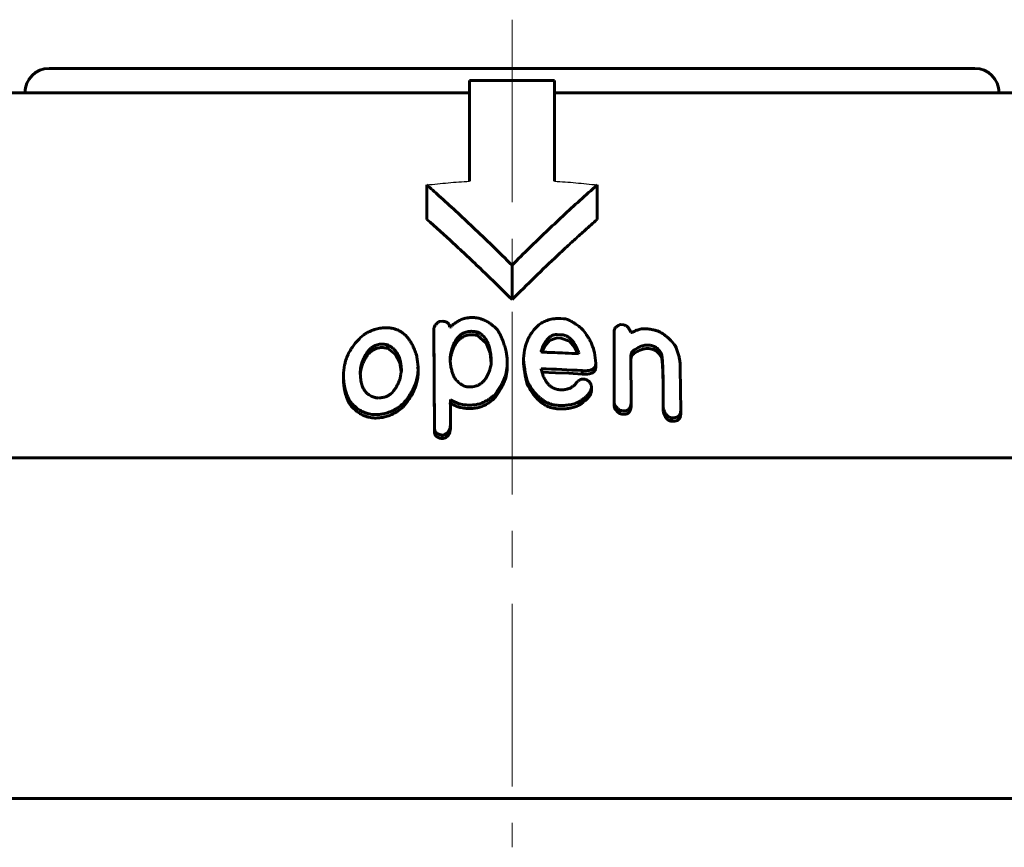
# Model space of a CAD drawing. Header units: millimetres. Extents: x -382 to 849, y -192 to 192.
# Tile 12 of 14: x 646 to 687, y 158 to 192. Entities that reach past the tile are written whole.
import ezdxf

# ---------------------------------------------------------------- set-up
doc = ezdxf.new("R2010")
doc.units = ezdxf.units.MM
for name, pattern in [('K5LT-1', [0]), ('K5LT_AXLED', [12, 7.5, -1.5, 1.5, -1.5]), ('K5LT_BASIC', [0])]:
    doc.linetypes.add(name, pattern=pattern)
doc.layers.add('Системный слой (1)', color=7, linetype='Continuous', true_color=0x6c6c6c)

# ---------------------------------------------------------------- blocks, each defined once
blk = doc.blocks.new('U37')
at = {"layer": 'Системный слой (1)', "color": 150, "linetype": 'K5LT_BASIC', "lineweight": 60, "true_color": 0x0080ff}
for p, q in [((661.825, 178.247), (661.488, 178.501)), ((661.999, 177.911), (661.825, 178.247)), ((662.061, 177.548), (661.999, 177.911))]:
    blk.add_line(p, q, dxfattribs=at)
blk = doc.blocks.new('U41')
at = {"layer": 'Системный слой (1)', "color": 150, "linetype": 'K5LT_BASIC', "lineweight": 60, "true_color": 0x0080ff}
for p, q in [((668.387, 177.499), (667.835, 177.515)), ((668.939, 177.474), (668.387, 177.499)), ((669.49, 177.441), (668.939, 177.474))]:
    blk.add_line(p, q, dxfattribs=at)
blk = doc.blocks.new('U44')
at = {"layer": 'Системный слой (1)', "color": 150, "linetype": 'K5LT_BASIC', "lineweight": 60, "true_color": 0x0080ff}
for p, q in [((671.483, 178.034), (671.495, 178.118)), ((671.495, 178.118), (671.527, 178.199)), ((671.527, 178.199), (671.591, 178.267))]:
    blk.add_line(p, q, dxfattribs=at)
blk = doc.blocks.new('U45')
at = {"layer": 'Системный слой (1)', "color": 150, "linetype": 'K5LT_BASIC', "lineweight": 60, "true_color": 0x0080ff}
for p, q in [((665.544, 178.706), (665.178, 179.034)), ((665.702, 178.295), (665.544, 178.706)), ((665.752, 177.869), (665.702, 178.295))]:
    blk.add_line(p, q, dxfattribs=at)
blk = doc.blocks.new('U47')
at = {"layer": 'Системный слой (1)', "color": 150, "linetype": 'K5LT_BASIC', "lineweight": 60, "true_color": 0x0080ff}
for p, q in [((668.96, 178.789), (668.61, 178.917)), ((669.175, 178.546), (668.96, 178.789)), ((669.307, 178.277), (669.175, 178.546))]:
    blk.add_line(p, q, dxfattribs=at)
blk = doc.blocks.new('U51')
at = {"layer": 'Системный слой (1)', "color": 150, "linetype": 'K5LT_BASIC', "lineweight": 60, "true_color": 0x0080ff}
for p, q in [((660.385, 177.522), (660.377, 177.428)), ((660.401, 177.617), (660.385, 177.522)), ((660.427, 177.711), (660.401, 177.617))]:
    blk.add_line(p, q, dxfattribs=at)
blk = doc.blocks.new('U60')
at = {"layer": 'Системный слой (1)', "color": 150, "linetype": 'K5LT_BASIC', "lineweight": 60, "true_color": 0x0080ff}
for p, q in [((668.146, 178.815), (667.958, 178.592)), ((668.466, 178.925), (668.146, 178.815)), ((667.958, 178.592), (667.834, 178.344))]:
    blk.add_line(p, q, dxfattribs=at)
blk = doc.blocks.new('U65')
at = {"layer": 'Системный слой (1)', "color": 150, "linetype": 'K5LT_BASIC', "lineweight": 60, "true_color": 0x0080ff}
for p, q in [((664.082, 176.17), (664.083, 176.197)), ((664.083, 176.223), (664.084, 176.25)), ((664.083, 176.197), (664.083, 176.223))]:
    blk.add_line(p, q, dxfattribs=at)

msp = doc.modelspace()

# ---------------------------------------------------------------- linework, layer by layer
at = {"layer": 'Системный слой (1)', "color": 30, "linetype": 'K5LT_AXLED', "lineweight": 18, "true_color": 0xff8000}
msp.add_line((666.605, 192), (666.605, 158), dxfattribs=at)
at = {"layer": 'Системный слой (1)', "color": 150, "linetype": 'K5LT_BASIC', "lineweight": 60, "true_color": 0x0080ff}
for p, q in [((647.605, 190), (685.605, 190)), ((664.855, 185.363), (664.855, 189.5)), ((664.855, 189.5), (668.355, 189.5)), ((668.355, 189.5), (668.355, 185.363)), ((641.666, 189), (664.855, 189)), ((668.355, 189), (691.544, 189)), ((663.105, 183.797), (663.105, 185.211)), ((670.105, 183.797), (670.105, 185.211)), ((666.605, 180.5), (666.605, 181.914)), ((663.616, 179.6), (663.76, 179.612)), ((668.61, 179.722), (668.719, 179.716)), ((663.401, 179.171), (663.401, 179.313)), ((663.419, 175.213), (663.401, 179.313)), ((663.401, 179.171), (663.419, 175.071)), ((664.046, 179.366), (664.067, 179.367)), ((665.178, 179.034), (665.178, 179.175)), ((670.8, 176.277), (670.8, 179.191)), ((671.069, 179.475), (671.195, 179.459)), ((671.482, 179.173), (671.482, 179.153)), ((671.482, 179.153), (671.519, 179.148)), ((668.466, 179.066), (668.61, 179.058)), ((668.466, 178.925), (668.61, 178.917)), ((661.488, 178.501), (661.488, 178.643)), ((666.365, 178.365), (666.403, 178.075)), ((667.801, 178.359), (667.818, 178.447)), ((667.818, 178.351), (667.818, 178.447)), ((669.346, 178.308), (669.329, 178.275)), ((669.994, 178.327), (670.049, 177.891)), ((671.591, 178.267), (671.591, 178.408)), ((672.723, 178.162), (672.723, 178.303)), ((664.067, 178), (664.067, 178.143)), ((666.403, 178.075), (666.403, 177.805)), ((667.082, 177.856), (667.082, 177.997)), ((670.049, 177.75), (670.049, 177.891)), ((671.482, 178.139), (671.499, 176.264)), ((660.427, 177.711), (660.427, 177.853)), ((662.729, 177.725), (662.75, 177.639)), ((662.75, 177.639), (662.75, 177.745)), ((662.75, 177.498), (662.75, 177.639)), ((666.403, 177.664), (666.403, 177.805)), ((667.801, 177.657), (667.801, 177.64)), ((669.49, 177.441), (669.49, 177.583)), ((673.514, 177.684), (673.531, 175.932)), ((659.69, 177.244), (659.69, 177.385)), ((667.225, 177.028), (667.225, 177.17)), ((669.51, 177.238), (669.599, 177.231)), ((664.929, 176.919), (664.858, 176.916)), ((669.868, 176.94), (669.868, 176.906)), ((669.868, 176.764), (669.868, 176.906)), ((659.96, 176.179), (659.96, 176.321)), ((664.084, 176.25), (664.084, 176.392)), ((665.898, 176.454), (665.898, 176.595)), ((669.473, 176.239), (669.473, 176.38)), ((670.8, 176.136), (670.8, 176.277)), ((671.499, 176.123), (671.499, 176.264)), ((672.812, 176.055), (672.812, 176.446)), ((662.136, 176.087), (662.136, 176.229)), ((664.067, 176.248), (664.084, 176.16)), ((664.084, 176.16), (664.084, 175.476)), ((665.001, 176.173), (664.946, 176.17)), ((665.001, 176.031), (664.946, 176.029)), ((671.014, 175.827), (671.014, 175.968)), ((671.158, 175.934), (671.141, 175.936)), ((672.812, 175.914), (672.812, 176.055)), ((673.531, 175.79), (673.531, 175.932)), ((664.084, 175.335), (664.084, 175.476)), ((671.158, 175.793), (671.141, 175.795)), ((673.153, 175.504), (673.153, 175.645)), ((663.76, 174.933), (663.743, 174.932)), ((663.743, 174.791), (663.743, 174.932)), ((663.76, 174.792), (663.743, 174.791)), ((663.92, 174.858), (663.92, 174.999)), ((626.605, 174), (706.605, 174)), ((707.605, 160), (625.605, 160))]:
    msp.add_line(p, q, dxfattribs=at)
for centre, radius, start, end in [((647.605, 189), 1, 90, 180), ((685.605, 189), 1, 0, 90), ((666.296, 142.521), 37.245, 80.5945, 80.9028), ((666.83, 137.222), 39.644, 98.0024, 98.2663)]:
    msp.add_arc(centre, radius, start, end, dxfattribs=at)
at = {"layer": 'Системный слой (1)', "color": 7, "linetype": 'K5LT-1'}
for points in [[(663.105, 185.211), (663.25, 185.228), (663.54, 185.259), (663.979, 185.301), (664.417, 185.336), (664.709, 185.355), (664.855, 185.363)], [(668.355, 185.363), (668.501, 185.355), (668.792, 185.336), (669.231, 185.301), (669.669, 185.259), (669.96, 185.228), (670.105, 185.211)]]:
    msp.add_open_spline(points, degree=3, dxfattribs=at)
at = {"layer": 'Системный слой (1)', "color": 150, "linetype": 'K5LT_BASIC', "lineweight": 60, "true_color": 0x0080ff}
for points, knots in [([(666.605, 181.914), (666.073, 182.446), (665.081, 183.415), (663.907, 184.5), (663.271, 185.065), (663.105, 185.211)], [0, 0, 0, 0, 2.785503, 5.164579, 6, 6, 6, 6]), ([(670.105, 185.211), (669.628, 184.792), (668.694, 183.946), (667.533, 182.835), (666.844, 182.154), (666.605, 181.914)], [0, 0, 0, 0, 2.4017, 4.74577, 6, 6, 6, 6]), ([(663.105, 183.797), (663.471, 183.475), (664.026, 182.976), (664.783, 182.272), (665.589, 181.505), (666.201, 180.904), (666.605, 180.5)], [0, 0, 0, 0, 2.151747, 3.280598, 4.526652, 7, 7, 7, 7]), ([(670.105, 183.797), (670.017, 183.719), (669.818, 183.544), (669.548, 183.302), (669.239, 183.023), (668.894, 182.707), (668.307, 182.159), (667.535, 181.421), (666.915, 180.81), (666.605, 180.5)], [0, 0, 0, 0, 0.737512, 1.675221, 2.276235, 3.354583, 4.604913, 7.2952, 10, 10, 10, 10]), ([(663.616, 179.6), (663.583, 179.576), (663.537, 179.538), (663.486, 179.488), (663.45, 179.444), (663.419, 179.396), (663.404, 179.348), (663.401, 179.322), (663.401, 179.313)], [0, 0, 0, 0, 2.763031, 3.942816, 5.011791, 6.831091, 8.223491, 9, 9, 9, 9]), ([(664.046, 179.366), (664.046, 179.397), (664.041, 179.436), (664.022, 179.476), (664.012, 179.494), (663.997, 179.515), (663.974, 179.538), (663.941, 179.562), (663.901, 179.581), (663.841, 179.601), (663.793, 179.609), (663.76, 179.612)], [0, 0, 0, 0, 3.166019, 3.76531, 4.307328, 5.112398, 6.110828, 7.270967, 8.489876, 9.607573, 12, 12, 12, 12]), ([(664.909, 179.763), (664.861, 179.76), (664.791, 179.753), (664.702, 179.735), (664.635, 179.717), (664.561, 179.692), (664.481, 179.66), (664.38, 179.609), (664.269, 179.539), (664.158, 179.453), (664.095, 179.395), (664.067, 179.367)], [0, 0, 0, 0, 1.690778, 2.462622, 3.206433, 4.172037, 5.283571, 6.377912, 8.431278, 10.364413, 12, 12, 12, 12]), ([(666.007, 179.257), (665.955, 179.313), (665.864, 179.4), (665.74, 179.498), (665.625, 179.576), (665.524, 179.632), (665.402, 179.686), (665.308, 179.717), (665.204, 179.743), (665.09, 179.761), (664.988, 179.766), (664.921, 179.763), (664.909, 179.763)], [0, 0, 0, 0, 2.687989, 4.320078, 5.270497, 7.19846, 7.973166, 9.362157, 10.13956, 11.103342, 12.664179, 13, 13, 13, 13]), ([(667.764, 179.509), (667.682, 179.442), (667.556, 179.321), (667.408, 179.134), (667.312, 178.976), (667.215, 178.775), (667.119, 178.485), (667.085, 178.205), (667.082, 178.026), (667.082, 177.997)], [0, 0, 0, 0, 1.652054, 2.786236, 3.970853, 4.833424, 6.712916, 9.463775, 10, 10, 10, 10]), ([(668.61, 179.722), (668.574, 179.724), (668.517, 179.726), (668.433, 179.723), (668.357, 179.717), (668.263, 179.704), (668.16, 179.681), (668.051, 179.648), (667.915, 179.594), (667.822, 179.545), (667.764, 179.509)], [0, 0, 0, 0, 1.251579, 2.031718, 2.976202, 3.980406, 5.432642, 6.846072, 8.221194, 11, 11, 11, 11]), ([(669.473, 179.304), (669.419, 179.349), (669.338, 179.413), (669.219, 179.498), (669.131, 179.555), (669.042, 179.607), (668.964, 179.647), (668.883, 179.68), (668.803, 179.705), (668.746, 179.714), (668.719, 179.716)], [0, 0, 0, 0, 2.814073, 4.119453, 5.71395, 6.864091, 8.045762, 8.973469, 10.074025, 11, 11, 11, 11]), ([(661.184, 179.326), (661.109, 179.314), (660.992, 179.285), (660.867, 179.239), (660.764, 179.195), (660.654, 179.139), (660.564, 179.084), (660.519, 179.055)], [0, 0, 0, 0, 2.442065, 3.859676, 4.380073, 6.146694, 8, 8, 8, 8]), ([(662.695, 178.169), (662.673, 178.247), (662.625, 178.396), (662.541, 178.592), (662.455, 178.75), (662.381, 178.861), (662.298, 178.966), (662.218, 179.049), (662.135, 179.119), (662.049, 179.18), (661.967, 179.227), (661.855, 179.276), (661.743, 179.313), (661.581, 179.342), (661.392, 179.35), (661.256, 179.337), (661.184, 179.326)], [0, 0, 0, 0, 2.2688, 4.346965, 5.795623, 7.097762, 7.880491, 9.272701, 10.009309, 10.541229, 11.793552, 12.189864, 13.252639, 14.302688, 15.587717, 17, 17, 17, 17]), ([(664.067, 178.143), (664.077, 178.214), (664.098, 178.327), (664.138, 178.477), (664.175, 178.589), (664.214, 178.683), (664.258, 178.771), (664.3, 178.843), (664.342, 178.901), (664.392, 178.962), (664.444, 179.014), (664.507, 179.063), (664.548, 179.09), (664.604, 179.123), (664.676, 179.154), (664.757, 179.178), (664.835, 179.192), (664.883, 179.196), (664.909, 179.197)], [0, 0, 0, 0, 3.191603, 4.972326, 6.659356, 8.183198, 9.245968, 10.736105, 11.54399, 12.066954, 13.800416, 14.296274, 14.918984, 15.504248, 16.509079, 17.505398, 18.179126, 19, 19, 19, 19]), ([(665.178, 179.175), (665.156, 179.178), (665.118, 179.182), (665.061, 179.188), (665.014, 179.193), (664.974, 179.196), (664.945, 179.197), (664.925, 179.198), (664.914, 179.198), (664.909, 179.197)], [0, 0, 0, 0, 2.512746, 4.31796, 6.316921, 7.775851, 8.785342, 9.49352, 10, 10, 10, 10]), ([(665.755, 177.881), (665.755, 177.963), (665.751, 178.093), (665.732, 178.269), (665.71, 178.405), (665.683, 178.519), (665.65, 178.625), (665.612, 178.722), (665.566, 178.813), (665.505, 178.911), (665.442, 178.988), (665.361, 179.064), (665.285, 179.121), (665.216, 179.158), (665.178, 179.175)], [0, 0, 0, 0, 2.624666, 4.130215, 5.590446, 6.967239, 7.832652, 9.060281, 10.162212, 10.930306, 12.503607, 13.010403, 13.986996, 15, 15, 15, 15]), ([(666.365, 178.365), (666.347, 178.439), (666.319, 178.545), (666.274, 178.685), (666.238, 178.789), (666.196, 178.895), (666.144, 179.012), (666.084, 179.132), (666.033, 179.217), (666.007, 179.257)], [0, 0, 0, 0, 2.447631, 3.454655, 4.616609, 5.896677, 7.024027, 8.558937, 10, 10, 10, 10]), ([(669.994, 178.327), (669.966, 178.438), (669.913, 178.6), (669.817, 178.804), (669.743, 178.939), (669.635, 179.106), (669.543, 179.225), (669.473, 179.304)], [0, 0, 0, 0, 2.594918, 3.813, 4.911823, 5.883665, 8, 8, 8, 8]), ([(671.069, 179.475), (671.039, 179.466), (670.99, 179.448), (670.929, 179.415), (670.882, 179.381), (670.846, 179.342), (670.824, 179.304), (670.805, 179.255), (670.8, 179.217), (670.8, 179.191)], [0, 0, 0, 0, 1.898786, 3.176523, 4.536252, 5.880962, 6.982352, 7.873221, 10, 10, 10, 10]), ([(671.482, 179.173), (671.476, 179.187), (671.461, 179.217), (671.435, 179.265), (671.404, 179.313), (671.373, 179.353), (671.343, 179.384), (671.315, 179.408), (671.285, 179.429), (671.253, 179.444), (671.223, 179.454), (671.204, 179.457), (671.195, 179.459)], [0, 0, 0, 0, 1.538204, 3.509798, 5.459812, 7.178476, 8.348925, 9.424773, 10.493132, 11.506831, 12.281727, 13, 13, 13, 13]), ([(672.184, 179.297), (672.135, 179.305), (672.044, 179.31), (671.925, 179.297), (671.845, 179.279), (671.754, 179.253), (671.648, 179.213), (671.561, 179.17), (671.519, 179.148)], [0, 0, 0, 0, 1.797894, 3.292066, 4.441356, 4.95257, 7.007475, 9, 9, 9, 9]), ([(673.3, 178.609), (673.248, 178.677), (673.17, 178.773), (673.049, 178.898), (672.962, 178.978), (672.876, 179.045), (672.802, 179.097), (672.726, 179.143), (672.631, 179.192), (672.515, 179.236), (672.428, 179.257), (672.382, 179.265)], [0, 0, 0, 0, 2.960033, 4.16016, 5.696388, 6.764065, 7.573178, 8.458309, 9.45452, 10.706472, 12, 12, 12, 12]), ([(660.519, 179.055), (660.429, 178.98), (660.293, 178.853), (660.135, 178.67), (660.032, 178.528), (659.935, 178.37), (659.845, 178.189), (659.775, 177.993), (659.708, 177.724), (659.69, 177.527), (659.69, 177.385)], [0, 0, 0, 0, 1.738836, 2.82707, 3.835327, 4.592273, 5.942738, 7.304619, 8.304245, 11, 11, 11, 11]), ([(664.067, 178.001), (664.077, 178.073), (664.098, 178.185), (664.138, 178.336), (664.175, 178.447), (664.214, 178.541), (664.258, 178.63), (664.3, 178.701), (664.342, 178.759), (664.392, 178.821), (664.444, 178.873), (664.507, 178.922), (664.548, 178.949), (664.604, 178.981), (664.676, 179.013), (664.757, 179.036), (664.835, 179.05), (664.883, 179.055), (664.909, 179.056)], [0, 0, 0, 0, 3.191603, 4.972326, 6.659356, 8.183198, 9.245968, 10.736105, 11.54399, 12.066954, 13.800416, 14.296274, 14.918984, 15.504248, 16.509079, 17.505398, 18.179126, 19, 19, 19, 19]), ([(665.178, 179.034), (665.156, 179.037), (665.118, 179.041), (665.061, 179.047), (665.014, 179.051), (664.974, 179.054), (664.945, 179.056), (664.925, 179.056), (664.914, 179.056), (664.909, 179.056)], [0, 0, 0, 0, 2.512746, 4.31796, 6.316921, 7.775851, 8.785342, 9.49352, 10, 10, 10, 10]), ([(668.466, 179.066), (668.451, 179.067), (668.427, 179.067), (668.392, 179.065), (668.358, 179.06), (668.319, 179.05), (668.277, 179.036), (668.235, 179.017), (668.192, 178.991), (668.147, 178.959), (668.101, 178.917), (668.055, 178.868), (668.011, 178.813), (667.965, 178.746), (667.913, 178.658), (667.863, 178.555), (667.832, 178.48), (667.818, 178.447)], [0, 0, 0, 0, 0.71624, 1.083961, 1.621511, 2.292582, 3.021465, 3.772067, 4.607585, 5.612885, 6.776045, 8.070721, 9.477831, 10.923969, 12.939811, 15.737414, 18, 18, 18, 18]), ([(669.346, 178.308), (669.327, 178.367), (669.292, 178.462), (669.233, 178.588), (669.183, 178.677), (669.137, 178.746), (669.096, 178.8), (669.044, 178.859), (668.985, 178.913), (668.924, 178.957), (668.877, 178.985), (668.832, 179.007), (668.775, 179.029), (668.701, 179.049), (668.641, 179.057), (668.61, 179.058)], [0, 0, 0, 0, 3.002362, 4.858217, 6.578313, 7.740329, 8.616644, 9.576525, 11.147917, 11.957211, 12.599347, 13.260372, 13.863115, 14.875738, 16, 16, 16, 16]), ([(660.427, 177.853), (660.447, 177.915), (660.479, 178.008), (660.536, 178.136), (660.585, 178.227), (660.644, 178.321), (660.7, 178.394), (660.772, 178.471), (660.833, 178.524), (660.897, 178.567), (660.941, 178.592), (661.003, 178.622), (661.078, 178.649), (661.139, 178.661), (661.167, 178.666)], [0, 0, 0, 0, 2.904128, 4.270601, 5.970636, 7.232127, 8.788854, 9.643034, 11.261401, 11.743952, 12.382763, 13.003859, 14.064167, 15, 15, 15, 15]), ([(661.167, 178.524), (661.146, 178.521), (661.098, 178.512), (661.033, 178.492), (660.971, 178.466), (660.921, 178.44), (660.85, 178.396), (660.784, 178.341), (660.715, 178.27), (660.665, 178.208), (660.619, 178.141), (660.574, 178.066), (660.53, 177.982), (660.477, 177.86), (660.446, 177.771), (660.427, 177.711)], [0, 0, 0, 0, 0.748424, 1.682875, 2.352816, 3.13287, 3.75136, 5.471912, 6.433906, 7.762068, 8.829089, 9.944953, 11.606397, 13.067026, 16, 16, 16, 16]), ([(661.488, 178.643), (661.46, 178.65), (661.403, 178.662), (661.319, 178.672), (661.24, 178.674), (661.191, 178.669), (661.167, 178.666)], [0, 0, 0, 0, 1.970782, 3.851431, 5.51168, 7, 7, 7, 7]), ([(661.488, 178.501), (661.46, 178.508), (661.403, 178.521), (661.319, 178.531), (661.24, 178.533), (661.191, 178.528), (661.167, 178.524)], [0, 0, 0, 0, 1.970782, 3.851431, 5.51168, 7, 7, 7, 7]), ([(662.064, 177.561), (662.064, 177.65), (662.056, 177.798), (662.021, 177.979), (661.988, 178.088), (661.959, 178.164), (661.927, 178.232), (661.882, 178.313), (661.821, 178.397), (661.746, 178.477), (661.661, 178.547), (661.575, 178.601), (661.514, 178.631), (661.488, 178.643)], [0, 0, 0, 0, 3.037142, 5.030314, 6.241486, 6.91014, 7.768581, 8.731215, 9.943266, 11.090941, 12.136334, 13.229737, 14, 14, 14, 14]), ([(667.801, 178.359), (667.807, 178.356), (667.817, 178.351), (667.831, 178.346), (667.842, 178.342), (667.851, 178.34), (667.856, 178.34)], [0, 0, 0, 0, 2.590913, 3.985375, 5.279698, 7, 7, 7, 7]), ([(667.856, 178.34), (667.91, 178.338), (668.014, 178.335), (668.182, 178.329), (668.44, 178.32), (668.828, 178.303), (669.151, 178.286), (669.329, 178.275)], [0, 0, 0, 0, 0.885205, 1.687785, 2.734791, 5.087884, 8, 8, 8, 8]), ([(671.482, 178.139), (671.482, 178.167), (671.484, 178.213), (671.497, 178.275), (671.522, 178.341), (671.557, 178.385), (671.591, 178.408)], [0, 0, 0, 0, 1.995123, 3.281781, 4.513032, 7, 7, 7, 7]), ([(671.591, 178.408), (671.637, 178.441), (671.715, 178.492), (671.823, 178.548), (671.893, 178.578), (671.956, 178.599), (672.022, 178.618), (672.103, 178.632), (672.188, 178.636), (672.244, 178.631), (672.273, 178.626)], [0, 0, 0, 0, 2.853611, 4.503882, 5.722752, 6.341165, 7.479859, 8.742938, 9.818625, 11, 11, 11, 11]), ([(671.591, 178.267), (671.637, 178.3), (671.715, 178.351), (671.823, 178.407), (671.893, 178.436), (671.956, 178.458), (672.022, 178.477), (672.103, 178.49), (672.188, 178.494), (672.244, 178.49), (672.273, 178.485)], [0, 0, 0, 0, 2.853611, 4.503882, 5.722752, 6.341165, 7.479859, 8.742938, 9.818625, 11, 11, 11, 11]), ([(672.273, 178.626), (672.297, 178.623), (672.335, 178.615), (672.385, 178.6), (672.427, 178.584), (672.477, 178.561), (672.537, 178.525), (672.598, 178.474), (672.649, 178.418), (672.691, 178.361), (672.712, 178.324), (672.723, 178.303)], [0, 0, 0, 0, 1.354483, 2.159293, 2.937334, 3.932436, 5.319582, 7.124477, 8.922473, 10.329576, 12, 12, 12, 12]), ([(672.273, 178.485), (672.297, 178.481), (672.335, 178.473), (672.385, 178.458), (672.427, 178.443), (672.477, 178.42), (672.537, 178.383), (672.598, 178.333), (672.649, 178.277), (672.691, 178.22), (672.712, 178.182), (672.723, 178.162)], [0, 0, 0, 0, 1.354483, 2.159293, 2.937334, 3.932436, 5.319582, 7.124477, 8.922473, 10.329576, 12, 12, 12, 12]), ([(672.723, 178.303), (672.725, 178.303), (672.727, 178.302), (672.729, 178.3), (672.731, 178.298), (672.733, 178.296), (672.736, 178.291), (672.739, 178.284), (672.744, 178.271), (672.75, 178.252), (672.755, 178.225), (672.761, 178.193), (672.767, 178.147), (672.773, 178.087), (672.78, 178.008), (672.786, 177.904), (672.794, 177.752), (672.801, 177.547), (672.806, 177.31), (672.809, 177.081), (672.811, 176.795), (672.812, 176.587), (672.812, 176.446)], [0, 0, 0, 0, 0.041405, 0.059023, 0.082527, 0.115643, 0.166503, 0.252017, 0.405228, 0.645051, 0.969161, 1.370612, 1.854734, 2.633106, 3.612035, 4.757665, 6.500102, 9.226654, 12.375168, 15.28587, 17.74582, 23, 23, 23, 23]), ([(673.514, 177.684), (673.514, 177.774), (673.506, 177.917), (673.473, 178.113), (673.418, 178.332), (673.354, 178.497), (673.3, 178.609)], [0, 0, 0, 0, 2.057599, 3.237444, 4.414988, 7, 7, 7, 7]), ([(662.75, 177.745), (662.75, 177.747), (662.749, 177.754), (662.748, 177.766), (662.746, 177.784), (662.743, 177.809), (662.738, 177.85), (662.731, 177.907), (662.716, 178.015), (662.704, 178.105), (662.695, 178.169)], [0, 0, 0, 0, 0.186985, 0.554316, 0.91041, 1.554744, 2.559124, 4.045888, 5.97909, 11, 11, 11, 11]), ([(664.067, 178), (664.073, 177.927), (664.084, 177.821), (664.108, 177.687), (664.127, 177.601), (664.148, 177.523), (664.178, 177.426), (664.205, 177.356), (664.227, 177.31)], [0, 0, 0, 0, 2.806796, 4.072363, 5.168119, 6.185917, 7.124989, 9, 9, 9, 9]), ([(664.929, 176.919), (664.969, 176.921), (665.041, 176.929), (665.126, 176.951), (665.181, 176.971), (665.223, 176.989), (665.268, 177.012), (665.321, 177.046), (665.376, 177.089), (665.43, 177.14), (665.481, 177.198), (665.524, 177.259), (665.571, 177.334), (665.619, 177.428), (665.669, 177.551), (665.717, 177.704), (665.742, 177.817), (665.755, 177.881)], [0, 0, 0, 0, 1.267579, 2.281051, 2.818295, 3.206122, 3.803932, 4.565627, 5.433718, 6.370387, 7.386995, 8.458328, 9.370876, 11.019039, 12.9232, 15.067454, 18, 18, 18, 18]), ([(667.082, 177.997), (667.089, 177.92), (667.104, 177.795), (667.147, 177.519), (667.188, 177.321), (667.225, 177.17)], [0, 0, 0, 0, 1.682059, 2.689378, 6, 6, 6, 6]), ([(669.49, 177.583), (669.543, 177.579), (669.635, 177.575), (669.73, 177.584), (669.778, 177.592), (669.805, 177.598), (669.843, 177.608), (669.887, 177.624), (669.931, 177.648), (669.969, 177.678), (669.997, 177.71), (670.022, 177.75), (670.044, 177.81), (670.049, 177.861), (670.049, 177.891)], [0, 0, 0, 0, 2.906104, 4.774367, 5.093595, 5.587169, 6.296414, 7.244994, 8.285155, 9.347949, 10.330734, 11.152742, 12.745573, 15, 15, 15, 15]), ([(672.723, 178.162), (672.725, 178.161), (672.727, 178.16), (672.729, 178.159), (672.731, 178.157), (672.733, 178.154), (672.736, 178.15), (672.739, 178.142), (672.744, 178.129), (672.75, 178.11), (672.755, 178.084), (672.761, 178.051), (672.767, 178.006), (672.773, 177.945), (672.78, 177.867), (672.786, 177.762), (672.794, 177.611), (672.801, 177.405), (672.806, 177.169), (672.809, 176.939), (672.811, 176.653), (672.812, 176.446), (672.812, 176.304)], [0, 0, 0, 0, 0.041405, 0.059023, 0.082527, 0.115643, 0.166503, 0.252017, 0.405228, 0.645051, 0.969161, 1.370612, 1.854734, 2.633106, 3.612035, 4.757665, 6.500102, 9.226654, 12.375168, 15.28587, 17.74582, 23, 23, 23, 23]), ([(660.427, 177.853), (660.413, 177.813), (660.391, 177.726), (660.378, 177.611), (660.376, 177.536), (660.376, 177.508)], [0, 0, 0, 0, 2.105656, 4.499335, 6, 6, 6, 6]), ([(660.376, 177.508), (660.376, 177.436), (660.381, 177.323), (660.4, 177.172), (660.424, 177.061), (660.453, 176.966), (660.492, 176.869), (660.539, 176.783), (660.607, 176.692), (660.671, 176.63), (660.746, 176.576), (660.814, 176.536), (660.897, 176.502), (661.001, 176.472), (661.08, 176.459), (661.13, 176.455)], [0, 0, 0, 0, 2.616272, 4.080238, 5.475185, 6.748314, 7.645074, 9.228259, 10.16163, 11.534466, 12.1368, 13.037394, 13.900674, 14.701953, 16, 16, 16, 16]), ([(662.01, 177.249), (662.014, 177.278), (662.021, 177.328), (662.032, 177.396), (662.04, 177.447), (662.047, 177.486), (662.052, 177.512), (662.056, 177.53), (662.06, 177.546), (662.063, 177.556), (662.064, 177.561)], [0, 0, 0, 0, 3.085543, 5.219641, 7.205968, 8.517964, 9.296772, 9.980017, 10.456736, 11, 11, 11, 11]), ([(662.136, 176.229), (662.211, 176.316), (662.335, 176.475), (662.467, 176.68), (662.55, 176.836), (662.616, 176.98), (662.681, 177.156), (662.736, 177.382), (662.75, 177.549), (662.75, 177.639)], [0, 0, 0, 0, 2.026055, 3.580087, 4.476427, 5.366037, 6.602313, 8.142607, 10, 10, 10, 10]), ([(662.136, 176.087), (662.211, 176.175), (662.335, 176.333), (662.467, 176.538), (662.55, 176.695), (662.616, 176.838), (662.681, 177.015), (662.736, 177.241), (662.75, 177.407), (662.75, 177.498)], [0, 0, 0, 0, 2.026055, 3.580087, 4.476427, 5.366037, 6.602313, 8.142607, 10, 10, 10, 10]), ([(662.729, 177.725), (662.733, 177.726), (662.738, 177.727), (662.742, 177.729), (662.745, 177.731), (662.747, 177.734), (662.749, 177.738), (662.75, 177.742), (662.75, 177.745)], [0, 0, 0, 0, 2.492251, 3.477821, 4.343884, 5.213958, 6.226146, 9, 9, 9, 9]), ([(665.898, 176.595), (665.979, 176.704), (666.091, 176.87), (666.219, 177.103), (666.301, 177.288), (666.361, 177.471), (666.395, 177.643), (666.403, 177.751), (666.403, 177.805)], [0, 0, 0, 0, 2.602905, 3.872901, 5.304934, 6.703508, 7.852297, 9, 9, 9, 9]), ([(665.898, 176.454), (665.979, 176.563), (666.091, 176.728), (666.219, 176.962), (666.301, 177.146), (666.361, 177.329), (666.395, 177.502), (666.403, 177.61), (666.403, 177.664)], [0, 0, 0, 0, 2.602905, 3.872901, 5.304934, 6.703508, 7.852297, 9, 9, 9, 9]), ([(667.082, 177.856), (667.089, 177.778), (667.104, 177.654), (667.147, 177.378), (667.188, 177.18), (667.225, 177.028)], [0, 0, 0, 0, 1.682059, 2.689378, 6, 6, 6, 6]), ([(667.801, 177.64), (667.816, 177.58), (667.842, 177.487), (667.887, 177.362), (667.928, 177.27), (667.97, 177.193), (668.016, 177.121), (668.061, 177.062), (668.106, 177.012), (668.159, 176.962), (668.214, 176.919), (668.286, 176.877), (668.35, 176.847), (668.433, 176.82), (668.515, 176.804), (668.57, 176.799), (668.593, 176.798)], [0, 0, 0, 0, 2.88206, 4.488498, 6.014338, 7.398283, 8.366384, 9.727225, 10.527572, 11.124514, 12.650289, 13.21123, 14.206572, 15.156437, 16.225426, 17, 17, 17, 17]), ([(669.49, 177.441), (669.543, 177.437), (669.635, 177.434), (669.73, 177.442), (669.778, 177.451), (669.805, 177.456), (669.843, 177.466), (669.887, 177.483), (669.931, 177.507), (669.969, 177.536), (669.997, 177.568), (670.022, 177.609), (670.044, 177.668), (670.049, 177.72), (670.049, 177.75)], [0, 0, 0, 0, 2.906104, 4.774367, 5.093595, 5.587169, 6.296414, 7.244994, 8.285155, 9.347949, 10.330734, 11.152742, 12.745573, 15, 15, 15, 15]), ([(659.69, 177.385), (659.69, 177.289), (659.697, 177.146), (659.723, 176.959), (659.76, 176.779), (659.829, 176.563), (659.911, 176.399), (659.96, 176.321)], [0, 0, 0, 0, 2.070939, 3.099266, 4.106596, 6.068724, 8, 8, 8, 8]), ([(659.69, 177.244), (659.69, 177.148), (659.697, 177.005), (659.723, 176.818), (659.76, 176.638), (659.829, 176.421), (659.911, 176.258), (659.96, 176.179)], [0, 0, 0, 0, 2.070939, 3.099266, 4.106596, 6.068724, 8, 8, 8, 8]), ([(661.311, 176.48), (661.336, 176.484), (661.37, 176.491), (661.418, 176.506), (661.461, 176.522), (661.514, 176.548), (661.569, 176.582), (661.625, 176.625), (661.684, 176.679), (661.738, 176.741), (661.786, 176.804), (661.839, 176.884), (661.9, 176.991), (661.96, 177.12), (661.995, 177.208), (662.01, 177.249)], [0, 0, 0, 0, 0.923689, 1.284071, 1.868561, 2.653212, 3.548347, 4.415861, 5.550427, 6.93449, 8.030289, 9.142636, 11.354741, 13.846563, 16, 16, 16, 16]), ([(664.227, 177.31), (664.259, 177.266), (664.312, 177.2), (664.392, 177.117), (664.446, 177.07), (664.492, 177.035), (664.53, 177.008), (664.585, 176.977), (664.639, 176.952), (664.698, 176.933), (664.757, 176.919), (664.815, 176.915), (664.85, 176.915), (664.858, 176.916)], [0, 0, 0, 0, 3.331425, 5.078353, 6.741631, 7.39557, 8.260421, 9.292326, 10.739849, 11.290675, 12.378185, 13.625948, 14, 14, 14, 14]), ([(667.225, 177.17), (667.269, 177.085), (667.332, 176.972), (667.438, 176.812), (667.522, 176.699), (667.611, 176.597), (667.678, 176.529), (667.744, 176.468), (667.811, 176.413), (667.923, 176.334), (668.024, 176.276), (668.132, 176.232), (668.202, 176.207), (668.307, 176.178), (668.413, 176.161), (668.484, 176.157), (668.501, 176.156)], [0, 0, 0, 0, 3.264913, 4.301952, 6.295987, 7.813298, 8.553175, 9.269068, 10.517882, 11.121868, 13.260757, 13.748694, 14.250412, 15.212712, 16.577945, 17, 17, 17, 17]), ([(669.258, 177.097), (669.232, 177.06), (669.186, 177.005), (669.111, 176.94), (669.052, 176.899), (668.993, 176.867), (668.934, 176.842), (668.872, 176.823), (668.805, 176.808), (668.712, 176.796), (668.639, 176.796), (668.593, 176.798)], [0, 0, 0, 0, 2.508555, 3.866338, 5.084946, 6.065191, 7.04458, 8.013111, 8.971042, 10.040945, 12, 12, 12, 12]), ([(669.51, 177.238), (669.5, 177.239), (669.487, 177.238), (669.47, 177.235), (669.452, 177.23), (669.428, 177.221), (669.399, 177.206), (669.368, 177.187), (669.341, 177.167), (669.303, 177.138), (669.276, 177.114), (669.258, 177.097)], [0, 0, 0, 0, 1.02211, 1.379984, 1.985369, 3.013678, 4.351407, 5.893093, 7.419454, 8.671525, 12, 12, 12, 12]), ([(669.868, 176.94), (669.864, 176.961), (669.856, 176.992), (669.839, 177.036), (669.819, 177.074), (669.79, 177.116), (669.753, 177.154), (669.713, 177.182), (669.678, 177.202), (669.64, 177.218), (669.614, 177.227), (669.599, 177.231)], [0, 0, 0, 0, 2.116859, 3.151405, 4.504638, 6.138743, 7.736065, 8.963192, 9.989886, 10.858108, 12, 12, 12, 12]), ([(667.225, 177.028), (667.269, 176.943), (667.332, 176.831), (667.438, 176.671), (667.522, 176.557), (667.611, 176.456), (667.678, 176.387), (667.744, 176.327), (667.811, 176.272), (667.923, 176.192), (668.024, 176.135), (668.132, 176.091), (668.202, 176.066), (668.307, 176.037), (668.413, 176.02), (668.484, 176.015), (668.501, 176.014)], [0, 0, 0, 0, 3.264913, 4.301952, 6.295987, 7.813298, 8.553175, 9.269068, 10.517882, 11.121868, 13.260757, 13.748694, 14.250412, 15.212712, 16.577945, 17, 17, 17, 17]), ([(669.473, 176.38), (669.523, 176.417), (669.605, 176.48), (669.696, 176.565), (669.746, 176.622), (669.777, 176.662), (669.803, 176.7), (669.835, 176.757), (669.862, 176.826), (669.868, 176.882), (669.868, 176.906)], [0, 0, 0, 0, 2.792614, 4.650119, 5.785044, 6.401832, 7.178962, 8.029002, 9.735831, 11, 11, 11, 11]), ([(669.473, 176.239), (669.523, 176.275), (669.605, 176.339), (669.696, 176.424), (669.746, 176.48), (669.777, 176.521), (669.803, 176.558), (669.835, 176.616), (669.862, 176.685), (669.868, 176.74), (669.868, 176.764)], [0, 0, 0, 0, 2.792614, 4.650119, 5.785044, 6.401832, 7.178962, 8.029002, 9.735831, 11, 11, 11, 11]), ([(659.96, 176.321), (660.015, 176.252), (660.113, 176.145), (660.255, 176.028), (660.386, 175.94), (660.495, 175.884), (660.62, 175.837), (660.722, 175.807), (660.863, 175.783), (661.028, 175.773), (661.15, 175.783), (661.218, 175.792)], [0, 0, 0, 0, 2.607965, 4.140629, 5.083942, 6.819207, 7.234791, 8.344464, 9.337302, 10.497818, 12, 12, 12, 12]), ([(664.067, 176.248), (664.067, 176.248), (664.069, 176.248), (664.07, 176.249), (664.071, 176.25), (664.072, 176.252), (664.073, 176.255), (664.075, 176.26), (664.077, 176.269), (664.079, 176.282), (664.081, 176.3), (664.082, 176.32), (664.083, 176.351), (664.084, 176.375), (664.084, 176.392)], [0, 0, 0, 0, 0.188817, 0.323951, 0.431236, 0.593904, 0.853948, 1.312042, 2.149654, 3.626913, 5.527028, 7.638768, 9.869349, 15, 15, 15, 15]), ([(664.084, 176.392), (664.127, 176.362), (664.201, 176.318), (664.299, 176.273), (664.392, 176.237), (664.498, 176.206), (664.617, 176.184), (664.765, 176.168), (664.871, 176.167), (664.946, 176.17)], [0, 0, 0, 0, 1.939633, 3.083508, 3.732707, 5.310357, 6.694048, 7.636489, 10, 10, 10, 10]), ([(665.001, 176.173), (665.067, 176.175), (665.191, 176.193), (665.323, 176.235), (665.422, 176.276), (665.498, 176.312), (665.604, 176.372), (665.743, 176.465), (665.842, 176.546), (665.898, 176.595)], [0, 0, 0, 0, 1.781104, 3.416835, 3.90908, 4.847495, 5.893102, 7.578075, 10, 10, 10, 10]), ([(665.001, 176.031), (665.067, 176.034), (665.191, 176.052), (665.323, 176.094), (665.422, 176.134), (665.498, 176.171), (665.604, 176.231), (665.743, 176.323), (665.842, 176.405), (665.898, 176.454)], [0, 0, 0, 0, 1.781104, 3.416835, 3.90908, 4.847495, 5.893102, 7.578075, 10, 10, 10, 10]), ([(668.501, 176.156), (668.57, 176.152), (668.674, 176.151), (668.818, 176.158), (668.932, 176.171), (669.05, 176.192), (669.155, 176.22), (669.244, 176.252), (669.314, 176.283), (669.392, 176.324), (669.442, 176.358), (669.473, 176.38)], [0, 0, 0, 0, 2.347762, 3.46903, 4.848739, 6.231885, 7.618796, 8.655743, 9.630321, 10.481718, 12, 12, 12, 12]), ([(670.8, 176.277), (670.8, 176.259), (670.804, 176.229), (670.817, 176.189), (670.833, 176.156), (670.859, 176.114), (670.909, 176.055), (670.967, 176.004), (671.007, 175.974), (671.014, 175.968)], [0, 0, 0, 0, 1.564359, 2.638627, 3.506303, 4.548089, 6.519936, 9.337585, 10, 10, 10, 10]), ([(671.158, 175.934), (671.183, 175.931), (671.217, 175.93), (671.258, 175.933), (671.284, 175.938), (671.312, 175.945), (671.344, 175.958), (671.377, 175.978), (671.407, 176.005), (671.431, 176.036), (671.454, 176.076), (671.475, 176.126), (671.491, 176.192), (671.497, 176.239), (671.499, 176.264)], [0, 0, 0, 0, 1.654944, 2.254346, 2.733703, 3.436882, 4.290059, 5.278575, 6.401537, 7.59791, 8.74822, 10.506877, 12.651845, 15, 15, 15, 15]), ([(659.96, 176.179), (660.015, 176.111), (660.113, 176.004), (660.255, 175.886), (660.386, 175.798), (660.495, 175.742), (660.62, 175.695), (660.722, 175.665), (660.863, 175.641), (661.028, 175.632), (661.15, 175.641), (661.218, 175.651)], [0, 0, 0, 0, 2.607965, 4.140629, 5.083942, 6.819207, 7.234791, 8.344464, 9.337302, 10.497818, 12, 12, 12, 12]), ([(661.218, 175.792), (661.273, 175.8), (661.363, 175.817), (661.473, 175.847), (661.555, 175.874), (661.635, 175.905), (661.726, 175.946), (661.824, 175.998), (661.969, 176.088), (662.07, 176.169), (662.136, 176.229)], [0, 0, 0, 0, 1.661691, 2.753172, 3.459885, 4.321429, 5.401412, 6.596369, 7.89287, 11, 11, 11, 11]), ([(661.218, 175.651), (661.273, 175.658), (661.363, 175.675), (661.473, 175.705), (661.555, 175.732), (661.635, 175.763), (661.726, 175.804), (661.824, 175.857), (661.969, 175.947), (662.07, 176.028), (662.136, 176.087)], [0, 0, 0, 0, 1.661691, 2.753172, 3.459885, 4.321429, 5.401412, 6.596369, 7.89287, 11, 11, 11, 11]), ([(664.084, 176.25), (664.127, 176.22), (664.201, 176.176), (664.299, 176.131), (664.392, 176.096), (664.498, 176.065), (664.617, 176.043), (664.765, 176.027), (664.871, 176.026), (664.946, 176.029)], [0, 0, 0, 0, 1.939633, 3.083508, 3.732707, 5.310357, 6.694048, 7.636489, 10, 10, 10, 10]), ([(668.501, 176.014), (668.57, 176.011), (668.674, 176.009), (668.818, 176.017), (668.932, 176.029), (669.05, 176.051), (669.155, 176.079), (669.244, 176.11), (669.314, 176.142), (669.392, 176.183), (669.442, 176.216), (669.473, 176.239)], [0, 0, 0, 0, 2.347762, 3.46903, 4.848739, 6.231885, 7.618796, 8.655743, 9.630321, 10.481718, 12, 12, 12, 12]), ([(670.8, 176.136), (670.8, 176.118), (670.804, 176.087), (670.817, 176.048), (670.833, 176.015), (670.859, 175.973), (670.909, 175.913), (670.967, 175.863), (671.007, 175.832), (671.014, 175.827)], [0, 0, 0, 0, 1.564359, 2.638627, 3.506303, 4.548089, 6.519936, 9.337585, 10, 10, 10, 10]), ([(671.014, 175.968), (671.021, 175.964), (671.032, 175.959), (671.053, 175.952), (671.075, 175.947), (671.105, 175.941), (671.127, 175.938), (671.141, 175.936)], [0, 0, 0, 0, 1.367009, 2.457558, 3.993434, 5.488931, 8, 8, 8, 8]), ([(671.158, 175.793), (671.183, 175.79), (671.217, 175.788), (671.258, 175.792), (671.284, 175.796), (671.312, 175.804), (671.344, 175.817), (671.377, 175.837), (671.407, 175.863), (671.431, 175.895), (671.454, 175.934), (671.475, 175.985), (671.491, 176.05), (671.497, 176.098), (671.499, 176.123)], [0, 0, 0, 0, 1.654944, 2.254346, 2.733703, 3.436882, 4.290059, 5.278575, 6.401537, 7.59791, 8.74822, 10.506877, 12.651845, 15, 15, 15, 15]), ([(672.812, 176.055), (672.821, 176.016), (672.84, 175.953), (672.872, 175.877), (672.901, 175.824), (672.929, 175.783), (672.966, 175.74), (673.005, 175.706), (673.047, 175.681), (673.082, 175.664), (673.117, 175.653), (673.143, 175.647), (673.153, 175.645)], [0, 0, 0, 0, 3.209461, 5.076039, 6.199775, 7.597262, 8.554716, 10.1208, 10.885715, 11.538936, 12.404972, 13, 13, 13, 13]), ([(672.812, 175.914), (672.821, 175.874), (672.84, 175.811), (672.872, 175.735), (672.901, 175.683), (672.929, 175.642), (672.966, 175.598), (673.005, 175.565), (673.047, 175.539), (673.082, 175.523), (673.117, 175.511), (673.143, 175.506), (673.153, 175.504)], [0, 0, 0, 0, 3.209461, 5.076039, 6.199775, 7.597262, 8.554716, 10.1208, 10.885715, 11.538936, 12.404972, 13, 13, 13, 13]), ([(673.153, 175.645), (673.202, 175.643), (673.262, 175.645), (673.327, 175.658), (673.358, 175.667), (673.393, 175.68), (673.429, 175.701), (673.46, 175.727), (673.484, 175.754), (673.507, 175.793), (673.527, 175.851), (673.531, 175.903), (673.531, 175.932)], [0, 0, 0, 0, 2.88667, 3.491287, 4.082529, 4.947234, 5.93797, 6.96581, 7.914904, 8.729672, 10.622346, 13, 13, 13, 13]), ([(663.92, 174.999), (663.94, 175.013), (663.976, 175.048), (664.013, 175.103), (664.038, 175.161), (664.057, 175.219), (664.072, 175.29), (664.082, 175.377), (664.084, 175.442), (664.084, 175.476)], [0, 0, 0, 0, 1.183914, 2.534912, 3.596627, 4.793439, 6.077725, 7.927733, 10, 10, 10, 10]), ([(671.014, 175.827), (671.021, 175.823), (671.032, 175.818), (671.053, 175.811), (671.075, 175.805), (671.105, 175.8), (671.127, 175.796), (671.141, 175.795)], [0, 0, 0, 0, 1.367009, 2.457559, 3.993435, 5.488932, 8, 8, 8, 8]), ([(673.153, 175.504), (673.202, 175.502), (673.262, 175.504), (673.327, 175.517), (673.358, 175.525), (673.393, 175.539), (673.429, 175.559), (673.46, 175.585), (673.484, 175.613), (673.507, 175.652), (673.527, 175.71), (673.531, 175.762), (673.531, 175.79)], [0, 0, 0, 0, 2.88667, 3.491287, 4.082529, 4.947234, 5.93797, 6.96581, 7.914904, 8.729672, 10.622346, 13, 13, 13, 13]), ([(663.419, 175.213), (663.419, 175.186), (663.424, 175.142), (663.446, 175.091), (663.47, 175.056), (663.498, 175.027), (663.538, 174.998), (663.587, 174.973), (663.655, 174.949), (663.708, 174.937), (663.743, 174.932)], [0, 0, 0, 0, 2.197039, 3.611412, 4.368625, 5.376753, 6.546526, 7.778856, 8.924314, 11, 11, 11, 11]), ([(663.419, 175.071), (663.419, 175.045), (663.424, 175), (663.446, 174.949), (663.47, 174.915), (663.498, 174.886), (663.538, 174.856), (663.587, 174.832), (663.655, 174.807), (663.708, 174.796), (663.743, 174.791)], [0, 0, 0, 0, 2.197039, 3.611412, 4.368625, 5.376753, 6.546526, 7.778856, 8.924314, 11, 11, 11, 11]), ([(663.92, 174.858), (663.94, 174.872), (663.976, 174.906), (664.013, 174.962), (664.038, 175.02), (664.057, 175.078), (664.072, 175.149), (664.082, 175.236), (664.084, 175.301), (664.084, 175.335)], [0, 0, 0, 0, 1.183914, 2.534912, 3.596627, 4.793439, 6.077725, 7.927733, 10, 10, 10, 10]), ([(663.76, 174.933), (663.764, 174.934), (663.775, 174.935), (663.792, 174.94), (663.811, 174.947), (663.834, 174.956), (663.871, 174.973), (663.901, 174.989), (663.92, 174.999)], [0, 0, 0, 0, 0.659941, 1.593255, 2.707914, 3.739806, 5.480555, 9, 9, 9, 9]), ([(663.76, 174.792), (663.764, 174.792), (663.775, 174.794), (663.792, 174.799), (663.811, 174.805), (663.834, 174.815), (663.871, 174.832), (663.901, 174.847), (663.92, 174.858)], [0, 0, 0, 0, 0.659941, 1.593255, 2.707914, 3.739806, 5.480555, 9, 9, 9, 9])]:
    msp.add_open_spline(points, degree=3, knots=knots, dxfattribs=at)
msp.add_open_spline([(669.49, 177.583), (668.927, 177.62), (668.365, 177.645), (667.801, 177.657)], degree=3, dxfattribs=at)

# ---------------------------------------------------------------- block references
at = {"layer": 'Системный слой (1)'}
for name in ['U45', 'U60', 'U47', 'U37', 'U44', 'U51', 'U41', 'U65']:
    msp.add_blockref(name, (0, 0), dxfattribs=at)

doc.saveas('drawing.dxf')
